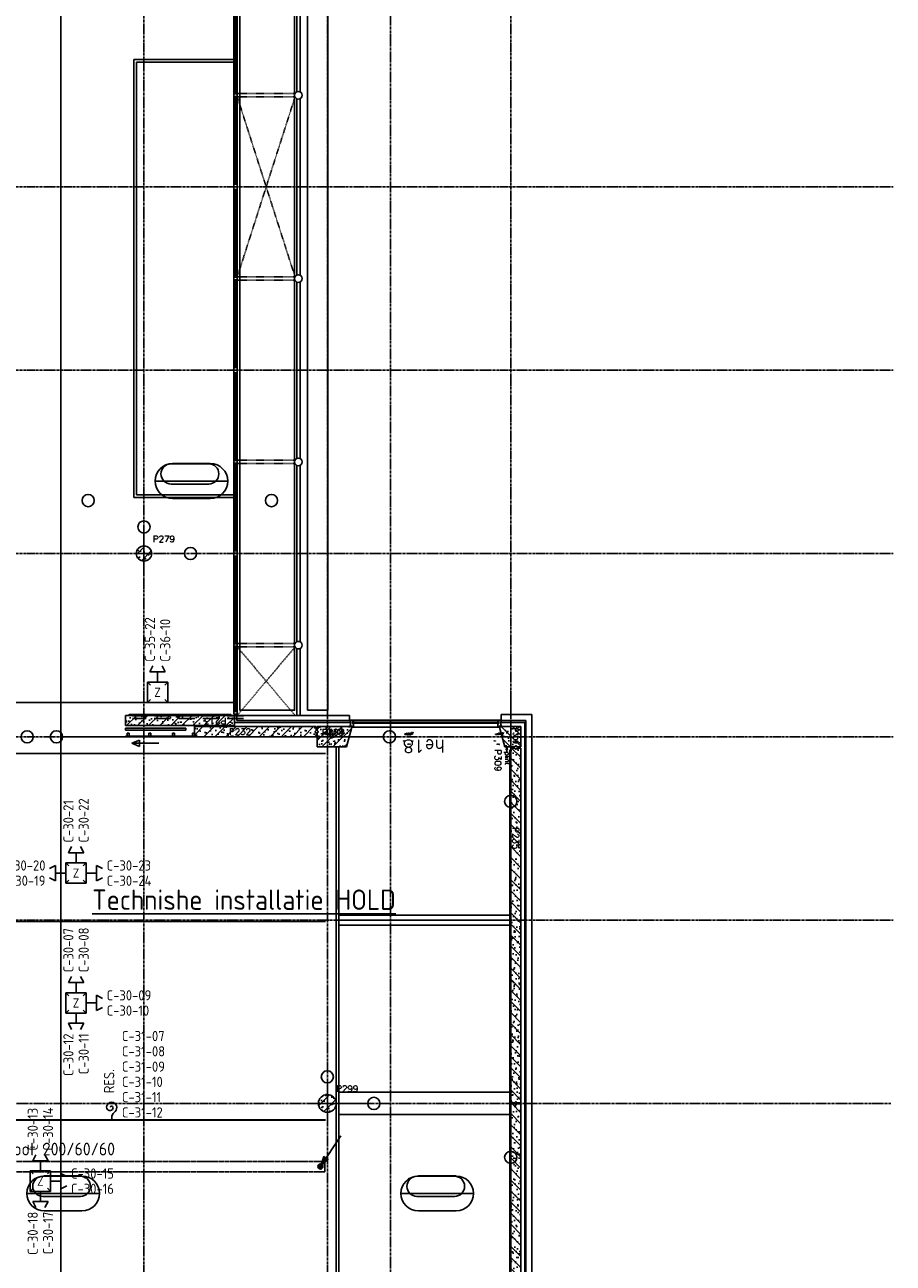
# Model space of a CAD drawing. Extents: x 0 to 1189, y 0 to 841.
# Tile 34 of 44: x 797 to 967, y 218 to 462. Entities that reach past the tile are written whole.
import ezdxf
from ezdxf.enums import TextEntityAlignment as Align

# ---------------------------------------------------------------- set-up
doc = ezdxf.new("R2010")
doc.units = 0
doc.header["$PDSIZE"] = 2
for name, pattern in [('B0304', [6, 5, -0.5, 0, -0.5]), ('DASHDOT', [25.4, 12.7, -6.35, 0, -6.35]), ('E0001', [1, 1, 0]), ('E0003', [4.7625, 3.175, -1.5875]), ('HIDDEN2', [4.7625, 3.175, -1.5875]), ('HIDDENX2', [0.75, 0.5, -0.25])]:
    doc.linetypes.add(name, pattern=pattern)
doc.layers.get('0').update_dxf_attribs({"linetype": 'CONTINUOUS'})
for name, color, linetype in [('AB$1A---_ATTRIB', 9, 'CONTINUOUS'), ('AL$1A---_ALGEMEEN', 9, 'CONTINUOUS'), ('AT$1A---_TEKSTK', 15, 'CONTINUOUS'), ('EL63----_LICHTINST', 2, 'CONTINUOUS'), ('ET6130--_KANALISATIE', 7, 'CONTINUOUS'), ('GOTEN', 3, 'CONTINUOUS'), ('STRAMIEN', 1, 'CONTINUOUS'), ('VITELCODERING', 5, 'CONTINUOUS'), ('VITELDATA', 1, 'CONTINUOUS')]:
    doc.layers.add(name, color=color, linetype=linetype)
doc.styles.add('ROMANS', font='romans.shx', dxfattribs={"height": 300})
doc.styles.get("Standard").update_dxf_attribs({"font": 'ISO'})
pattern_1 = [(135, (100473.26, 44196.29), (-108.6116, -108.6116), []), (107, (100473.26, 44196.29), (-127.7242, 41.26), [0, -130.56, -73.92, 0, -107.52]), (138, (100473.26, 44196.29), (-129.875, -29.465), [0, -129.28, 0, -131.84, 0, -106.24]), (161, (100473.26, 44196.29), (-107.6209, -76.6585), [0, -128, 0, -768, -105.28])]

# ---------------------------------------------------------------- blocks, each defined once
blk = doc.blocks.new('-STR-P2')
at = {"layer": 'AL$1A---_ALGEMEEN', "linetype": 'DASHDOT', "ltscale": 0.1}
for p, q in [((0, -401), (0, 401)), ((-401, 0), (793, 0))]:
    blk.add_line(p, q, dxfattribs=at)
at = {"layer": 'AL$1A---_ALGEMEEN', "linetype": 'Continuous', "ltscale": 2}
for centre in [(0, 521), (913, 0)]:
    blk.add_circle(centre, 120, dxfattribs=at)
blk.add_point((0, 0), dxfattribs=at)
blk = doc.blocks.new('XREF_B-A3-II-114')
at = {"layer": 'AL$1A---_ALGEMEEN', "ltscale": 2}
h = blk.add_hatch(dxfattribs=at)
h.set_pattern_fill('PREFB', color=8, scale=8, angle=180, style=0)
h.set_pattern_definition([(225, (93273.26, 47796.29), (108.61, -108.61), []), (197, (93273.26, 47796.29), (-41.26, -127.724), [0, -130.56, -73.92, 0, -107.52]), (228, (93273.26, 47796.29), (29.465, -129.875), [0, -129.28, 0, -131.84, 0, -106.24]), (251, (93273.26, 47796.29), (76.66, -107.62), [0, -128, 0, -768, -105.28])])
h.paths.add_polyline_path([(93423, 47796, 1), (93123, 47796, 1)])
h = blk.add_hatch(dxfattribs=at)
h.set_pattern_fill('PREFB', color=8, scale=8, angle=360, style=0)
h.set_pattern_definition([(45, (93273.26, 44196.29), (-108.612, 108.612), []), (17, (93273.26, 44196.29), (41.26, 127.724), [0, -130.56, -73.92, 0, -107.52]), (48, (93273.26, 44196.29), (-29.465, 129.875), [0, -129.28, 0, -131.84, 0, -106.24]), (71, (93273.26, 44196.29), (-76.6585, 107.621), [0, -128, 0, -768, -105.28])])
h.paths.add_polyline_path([(92913, 44416), (95047, 44416), (95047, 44616), (92913, 44616)])
at = {"layer": 'AL$1A---_ALGEMEEN'}
h = blk.add_hatch(dxfattribs=at)
h.set_pattern_fill('PREFB', color=8, scale=8, angle=180, style=0)
h.set_pattern_definition([(225, (93273.26, 44196.29), (108.6116, -108.6116), []), (197, (93273.26, 44196.29), (-41.26, -127.724), [0, -130.56, -73.92, 0, -107.52]), (228, (93273.26, 44196.29), (29.465, -129.875), [0, -129.28, 0, -131.84, 0, -106.24]), (251, (93273.26, 44196.29), (76.6585, -107.621), [0, -128, 0, -768, -105.28])])
h.paths.add_polyline_path([(96653, 44321), (96653, 44396), (94263, 44396), (94263, 44196), (96653, 44196), (96653, 44271), (96628, 44296)])
h = blk.add_hatch(dxfattribs=at)
h.set_pattern_fill('PREFB', color=8, scale=8, angle=180, style=0)
h.set_pattern_definition([(225, (96873.26, 44196.29), (108.61, -108.61), []), (197, (96873.26, 44196.29), (-41.26, -127.724), [0, -130.56, -73.92, 0, -107.52]), (228, (96873.26, 44196.29), (29.465, -129.875), [0, -129.28, 0, -131.84, 0, -106.24]), (251, (96873.26, 44196.29), (76.659, -107.62), [0, -128, 0, -768, -105.28])])
h.paths.add_polyline_path([(97345, 44356), (97345, 44396), (96673, 44396), (96673, 44321), (96698, 44296), (96673, 44271), (96673, 44196), (97302, 44196)])
h.paths.add_polyline_path([(97302, 44196), (96673, 44196), (96673, 43996), (97249, 43996)])
h = blk.add_hatch(dxfattribs=at)
h.set_pattern_fill('PREFB,_O', color=8, scale=8, angle=90)
h.set_pattern_definition(pattern_1)
h.paths.add_polyline_path([(100548, 43996), (100573, 44021), (100598, 43996), (100673, 43996), (100673, 44396), (100473, 44396), (100473, 43996)])
h.paths.add_polyline_path([(100473, 43996), (100473, 44396), (100261, 44396), (100261, 44356), (100358, 43996)])
h = blk.add_hatch(dxfattribs=at)
h.set_pattern_fill('PREFB,_O', color=8, scale=8, angle=90)
h.set_pattern_definition(pattern_1)
h.paths.add_polyline_path([(100673, 37006), (100673, 43976), (100598, 43976), (100573, 43951), (100548, 43976), (100473, 43976), (100473, 37006), (100548, 37006), (100573, 37031), (100598, 37006)])
at = {"layer": 'AL$1A---_ALGEMEEN', "ltscale": 2}
h = blk.add_hatch(dxfattribs=at)
h.set_pattern_fill('PREFB', color=8, scale=8, angle=180, style=0)
h.set_pattern_definition([(225, (96873.26, 36996.29), (108.61, -108.61), []), (197, (96873.26, 36996.29), (-41.26, -127.724), [0, -130.56, -73.92, 0, -107.52]), (228, (96873.26, 36996.29), (29.465, -129.875), [0, -129.28, 0, -131.84, 0, -106.24]), (251, (96873.26, 36996.29), (76.66, -107.62), [0, -128, 0, -768, -105.28])])
h.paths.add_polyline_path([(97048, 36996, 1), (96698, 36996, 1)])
at = {"layer": 'AL$1A---_ALGEMEEN'}
h = blk.add_hatch(dxfattribs=at)
h.set_pattern_fill('PREFB,_O', color=8, scale=8, angle=-90)
h.set_pattern_definition([(315, (100473.26, 36996.29), (108.6116, 108.6116), []), (287, (100473.26, 36996.29), (127.7242, -41.26), [0, -130.56, -73.92, 0, -107.52]), (318, (100473.26, 36996.29), (129.875, 29.465), [0, -129.28, 0, -131.84, 0, -106.24]), (341, (100473.26, 36996.29), (107.6209, 76.6585), [0, -128, 0, -768, -105.28])])
h.paths.add_polyline_path([(100673, 36986), (100673, 30016), (100598, 30016), (100573, 30041), (100548, 30016), (100473, 30016), (100473, 36986), (100548, 36986), (100573, 36961), (100598, 36986)])
at = {"layer": 'AL$1A---_ALGEMEEN', "color": 8, "ltscale": 2}
for p, q in [((96481, 61676), (96481, 44716)), ((96881, 61676), (96881, 44716)), ((95040, 55049), (95040, 58544)), ((95072, 56821), (95072, 58544)), ((95105, 55049), (95105, 58544)), ((93073, 57496), (93073, 48896)), ((95040, 57496), (93073, 57496)), ((95040, 57446), (93123, 57446)), ((93123, 57446), (93123, 48946)), ((95072, 55049), (95072, 56771)), ((95040, 51449), (95040, 54945)), ((95072, 53222), (95072, 54945)), ((95105, 51449), (95105, 54945)), ((95072, 51449), (95072, 53172)), ((95040, 47850), (95040, 51345)), ((95072, 49622), (95072, 51345)), ((95105, 47850), (95105, 51345)), ((95072, 47850), (95072, 49572)), ((95040, 48896), (93073, 48896)), ((95040, 48946), (93123, 48946)), ((95040, 44641), (95040, 47746)), ((95072, 46023), (95072, 47746)), ((95105, 44641), (95105, 47746)), ((95072, 44691), (95072, 45973)), ((97308, 44616), (95097, 44616)), ((95097, 44616), (95097, 44516)), ((95097, 44516), (97308, 44516)), ((97306, 44616), (95397, 44616)), ((95397, 44516), (97193, 44516)), ((96481, 44716), (96881, 44716)), ((97308, 44616), (96653, 44616)), ((97306, 44616), (96653, 44616)), ((96753, 44516), (97308, 44516)), ((96753, 44516), (97193, 44516)), ((97308, 44516), (97308, 44616)), ((97368, 44525), (100238, 44525)), ((100888, 44631), (100288, 44631)), ((100288, 44516), (100288, 44631)), ((100288, 44516), (100773, 44516)), ((100773, 44516), (100773, 29476)), ((100888, 29361), (100888, 44631)), ((92913, 44365), (92913, 44325)), ((94094, 44365), (92913, 44365)), ((92913, 44325), (94094, 44325)), ((94094, 44325), (94094, 44365)), ((97315, 44476), (95047, 44476)), ((96793, 44476), (97315, 44476)), ((96793, 44476), (97153, 44476)), ((97373, 44485), (97368, 44485)), ((97368, 44485), (97373, 44461)), ((97368, 44461), (97373, 44485)), ((97373, 44461), (97368, 44461)), ((97373, 44485), (99855, 44485)), ((97373, 44461), (97373, 44485)), ((97373, 44481), (99855, 44481)), ((97373, 44466), (99855, 44466)), ((97373, 44461), (99855, 44461)), ((97381, 44466), (97381, 44481)), ((97385, 44386), (100221, 44386)), ((100233, 44485), (99832, 44485)), ((100233, 44481), (99832, 44481)), ((100233, 44466), (99832, 44466)), ((100233, 44461), (99832, 44461)), ((100225, 44466), (100225, 44481)), ((100233, 44461), (100233, 44485)), ((100753, 44476), (100291, 44476)), ((100753, 29516), (100753, 44476)), ((93186, 44132), (93033, 44069)), ((93566, 44069), (93033, 44069)), ((93033, 44069), (93186, 44006)), ((93186, 44006), (93186, 44132)), ((97048, 43996), (97048, 36996)), ((97098, 43996), (97098, 29996)), ((97098, 40695), (100453, 40695)), ((97098, 40596), (100453, 40596)), ((97098, 40497), (100453, 40497)), ((97098, 37216), (100473, 37216)), ((97048, 36996), (97048, 29996)), ((97098, 36776), (100473, 36776))]:
    blk.add_line(p, q, dxfattribs=at)
at = {"layer": 'AL$1A---_ALGEMEEN', "color": 8, "linetype": 'Continuous', "ltscale": 2}
for p, q in [((96272, 60329), (96272, 56863)), ((96339, 60329), (96339, 56863)), ((96272, 56729), (96272, 53263)), ((96339, 56729), (96339, 53263)), ((96272, 53129), (96272, 49663)), ((96339, 53129), (96339, 49663)), ((96272, 49529), (96272, 46063)), ((96339, 49529), (96339, 46063)), ((96272, 45929), (96272, 44616)), ((96339, 45929), (96339, 44616)), ((92913, 44211), (92913, 44196)), ((94263, 44211), (92913, 44211)), ((94263, 44196), (92913, 44196))]:
    blk.add_line(p, q, dxfattribs=at)
at = {"layer": 'AL$1A---_ALGEMEEN', "color": 8, "linetype": 'HIDDENX2', "ltscale": 2}
for p, q in [((96239, 56830), (95105, 56830)), ((95105, 53230), (96239, 56763)), ((95105, 56763), (96239, 53230)), ((96239, 56763), (95105, 56763)), ((96239, 53230), (95105, 53230)), ((96239, 53163), (95105, 53163)), ((96239, 49630), (95105, 49630)), ((96239, 49563), (95105, 49563)), ((96239, 46030), (95105, 46030)), ((96239, 45963), (95105, 45963)), ((95105, 44616), (96239, 45961)), ((96239, 44616), (95105, 45961))]:
    blk.add_line(p, q, dxfattribs=at)
at = {"layer": 'AL$1A---_ALGEMEEN', "color": 8, "linetype": 'ByBlock'}
for p, q in [((94544, 49557), (93805, 49557)), ((94574, 49562), (93834, 49562)), ((93491, 49219), (94917, 49219)), ((94545, 49158), (93805, 49158)), ((94574, 48876), (93834, 48876)), ((92025, 35565), (91287, 35565)), ((92056, 35571), (91316, 35571)), ((99371, 35565), (98633, 35565)), ((99402, 35571), (98661, 35571)), ((90972, 35227), (92399, 35227)), ((92027, 35166), (91287, 35166)), ((98318, 35227), (99745, 35227)), ((99373, 35166), (98633, 35166)), ((92056, 34884), (91316, 34884)), ((99402, 34884), (98661, 34884))]:
    blk.add_line(p, q, dxfattribs=at)
at = {"layer": 'AL$1A---_ALGEMEEN', "color": 8, "linetype": 'DASHDOT', "ltscale": 0.5}
for p, q in [((100473, 44956), (100473, 36057)), ((100473, 44956), (100473, 43048)), ((92423, 44196), (85019, 44196)), ((95789, 44196), (91673, 44196)), ((93635, 44196), (97971, 44196)), ((96385, 44196), (97971, 44196)), ((100473, 37756), (100473, 28857))]:
    blk.add_line(p, q, dxfattribs=at)
at = {"layer": 'AL$1A---_ALGEMEEN', "color": 8, "linetype": 'Continuous'}
for p, q in [((92913, 44416), (92913, 44616)), ((92913, 44616), (95047, 44616)), ((95047, 44616), (95047, 44416)), ((95047, 44416), (92913, 44416)), ((92943, 44211), (92943, 44270)), ((92943, 44270), (92981, 44270)), ((92981, 44270), (92981, 44211)), ((93371, 44211), (93371, 44270)), ((93371, 44270), (93409, 44270)), ((93409, 44270), (93409, 44211)), ((93835, 44211), (93835, 44270)), ((93835, 44270), (93873, 44270)), ((93873, 44270), (93873, 44211)), ((94225, 44211), (94225, 44270)), ((94225, 44270), (94263, 44270)), ((96653, 44396), (94263, 44396)), ((94263, 44396), (94263, 44196)), ((94263, 44270), (94263, 44211)), ((96653, 44321), (96653, 44396)), ((96653, 44196), (96653, 44271)), ((97345, 44396), (96673, 44396)), ((96673, 44396), (96673, 44321)), ((96673, 44271), (96673, 43996)), ((97345, 44356), (97249, 43996)), ((97345, 44396), (97345, 44356)), ((100261, 44396), (100261, 44356)), ((100261, 44396), (100673, 44396)), ((100261, 44356), (100358, 43996)), ((100673, 44396), (100673, 43996)), ((92981, 44211), (92943, 44211)), ((93409, 44211), (93371, 44211)), ((93873, 44211), (93835, 44211)), ((94263, 44211), (94225, 44211)), ((96653, 44196), (94263, 44196)), ((96673, 43996), (97249, 43996)), ((100548, 43996), (100358, 43996)), ((100473, 43976), (100473, 37006)), ((100548, 43976), (100473, 43976)), ((100673, 43996), (100598, 43996)), ((100673, 43976), (100598, 43976)), ((100673, 43976), (100673, 37006)), ((100548, 37006), (100473, 37006)), ((100473, 30016), (100473, 36986)), ((100548, 36986), (100473, 36986)), ((100673, 37006), (100598, 37006)), ((100673, 36986), (100598, 36986)), ((100673, 30016), (100673, 36986))]:
    blk.add_line(p, q, dxfattribs=at)
at = {"layer": 'AL$1A---_ALGEMEEN', "color": 8}
for p, q in [((92983, 44636), (92963, 44616)), ((94977, 44636), (92983, 44636)), ((94997, 44616), (94977, 44636)), ((97385, 44488), (97389, 44485)), ((97385, 44458), (97389, 44461)), ((100221, 44488), (100217, 44485)), ((100221, 44458), (100217, 44461)), ((100396, 43904), (100396, 43996)), ((100473, 43956), (100453, 43936)), ((100453, 43936), (100453, 37016)), ((100463, 37006), (100453, 37016)), ((100463, 36986), (100453, 36976)), ((100453, 30056), (100453, 36976)), ((100473, 37006), (100463, 37006)), ((100473, 36986), (100463, 36986))]:
    blk.add_line(p, q, dxfattribs=at)
at = {"layer": 'AL$1A---_ALGEMEEN', "color": 8, "ltscale": 2}
for points in [[(95155, 61676), (96231, 61676), (96231, 44716), (95155, 44716)], [(95040, 56771), (95105, 56771), (95105, 56821), (95040, 56821)], [(95040, 54999), (95105, 54999), (95105, 55049), (95040, 55049)], [(95040, 54945), (95105, 54945), (95105, 54995), (95040, 54995)], [(95040, 53172), (95105, 53172), (95105, 53222), (95040, 53222)], [(95040, 53171), (95105, 53171), (95105, 53221), (95040, 53221)], [(95040, 51399), (95105, 51399), (95105, 51449), (95040, 51449)], [(95040, 51345), (95105, 51345), (95105, 51395), (95040, 51395)], [(95040, 49572), (95105, 49572), (95105, 49622), (95040, 49622)], [(95040, 47800), (95105, 47800), (95105, 47850), (95040, 47850)], [(95040, 47746), (95105, 47746), (95105, 47796), (95040, 47796)], [(95040, 45973), (95105, 45973), (95105, 46023), (95040, 46023)], [(95040, 45971), (95105, 45971), (95105, 46021), (95040, 46021)], [(95040, 44641), (95105, 44641), (95105, 44691), (95040, 44691)]]:
    blk.add_lwpolyline(points, close=True, dxfattribs=at)
for points in [[(97385, 44386), (97355, 44386), (97355, 44406), (97318, 44406), (97318, 44426), (97328, 44426), (97328, 44495), (97318, 44495), (97318, 44525), (97368, 44525), (97368, 44458), (97385, 44458), (97385, 44386)], [(100221, 44386), (100251, 44386), (100251, 44406), (100288, 44406), (100288, 44426), (100278, 44426), (100278, 44495), (100288, 44495), (100288, 44525), (100238, 44525), (100238, 44458), (100221, 44458), (100221, 44386)], [(96653, 44271), (96628, 44296), (96653, 44321)], [(100233, 44485), (100238, 44485), (100233, 44461), (100238, 44461), (100233, 44485)], [(100598, 43976), (100573, 43951), (100548, 43976)]]:
    blk.add_lwpolyline(points, dxfattribs=at)
at = {"layer": 'AL$1A---_ALGEMEEN', "color": 8}
for points in [[(97368, 44515), (97385, 44515), (97385, 44488), (97368, 44488)], [(100238, 44515), (100221, 44515), (100221, 44488), (100238, 44488)], [(100396, 43996), (100409, 43946), (100382, 43946)]]:
    blk.add_lwpolyline(points, close=True, dxfattribs=at)
at = {"layer": 'AL$1A---_ALGEMEEN', "color": 8, "linetype": 'HIDDEN2', "ltscale": 0.5}
for points in [[(96673, 44271), (96698, 44296), (96673, 44321), (96673, 44396), (97345, 44396), (97345, 44356), (97249, 43996), (96673, 43996), (96673, 44271)], [(100598, 43996), (100573, 44021), (100548, 43996), (100358, 43996), (100261, 44356), (100261, 44396), (100673, 44396), (100673, 43996), (100598, 43996)]]:
    blk.add_lwpolyline(points, dxfattribs=at)
at = {"layer": 'AL$1A---_ALGEMEEN', "color": 8, "linetype": 'Continuous'}
for points in [[(96673, 44321), (96698, 44296), (96673, 44271)], [(100548, 43996), (100573, 44021), (100598, 43996)], [(100548, 37006), (100573, 37031), (100598, 37006)], [(100548, 36986), (100573, 36961), (100598, 36986)]]:
    blk.add_lwpolyline(points, dxfattribs=at)
at = {"layer": 'AL$1A---_ALGEMEEN', "color": 8, "ltscale": 2}
for centre, radius in [((96306, 56796), 75), ((96306, 53196), 75), ((96306, 49596), 75), ((93273, 47796), 150), ((96306, 45996), 75), ((96873, 36996), 175)]:
    blk.add_circle(centre, radius, dxfattribs=at)
at = {"layer": 'AL$1A---_ALGEMEEN', "color": 8, "linetype": 'Continuous', "ltscale": 2}
for centre in [(92177, 48835), (95777, 48835), (90979, 44196), (91553, 44196), (98091, 44196), (98091, 44196), (100473, 42928), (100473, 35937)]:
    blk.add_circle(centre, 120, dxfattribs=at)
at = {"layer": 'AL$1A---_ALGEMEEN', "color": 8, "linetype": 'Continuous'}
for centre, radius in [((93273, 47796), 150), ((96873, 36996), 175)]:
    blk.add_circle(centre, radius, dxfattribs=at)
at = {"layer": 'AL$1A---_ALGEMEEN', "color": 8, "linetype": 'ByBlock'}
for centre, radius, start, end in [((93834, 49219), 343, 90, 270), ((93805, 49359), 198, 90, 270), ((94544, 49359), 198, 270, 90), ((94574, 49219), 343, 270, 90), ((91316, 35227), 343, 90, 270), ((91287, 35367), 198, 90, 270), ((92025, 35367), 198, 270, 90), ((92056, 35227), 343, 270, 90), ((98661, 35227), 343, 90, 270), ((98633, 35367), 198, 90, 270), ((99371, 35367), 198, 270, 90), ((99402, 35227), 343, 270, 90)]:
    blk.add_arc(centre, radius, start, end, dxfattribs=at)
at = {"layer": 'AL$1A---_ALGEMEEN', "color": 8}
for p in [(97368, 44488), (97368, 44458), (100238, 44488), (100238, 44458)]:
    blk.add_point(p, dxfattribs=at)
at = {"layer": 'AL$1A---_ALGEMEEN', "color": 8, "linetype": 'Continuous', "ltscale": 2}
for p in [(93273, 44196), (96873, 44196), (96873, 44196), (100473, 44196), (100473, 44196), (100473, 40596), (100473, 36996), (100473, 36996)]:
    blk.add_point(p, dxfattribs=at)
at = {"layer": 'STRAMIEN', "color": 8, "linetype": 'B0304', "ltscale": 10}
for p, q in [((93273, 24869), (93273, 85496)), ((96873, 24869), (96873, 85506)), ((98113, 85496), (98113, 24869)), ((100473, 24869), (100473, 85506)), ((21073, 54996), (107983, 54996)), ((21073, 51396), (107983, 51396)), ((21073, 47796), (107983, 47796)), ((21073, 44196), (107983, 44196)), ((21073, 40596), (107983, 40596)), ((21023, 36996), (107938, 36996))]:
    blk.add_line(p, q, dxfattribs=at)
at = {"layer": 'AL$1A---_ALGEMEEN', "color": 8, "linetype": 'DASHDOT', "ltscale": 0.5}
for p in [(93273, 47796), (96873, 36996)]:
    blk.add_blockref('-STR-P2', p, dxfattribs=at)
at = {"layer": 'AB$1A---_ATTRIB', "color": 8, "linetype": 'Continuous', "style": 'ROMANS'}
for tag, p, height in [('RUIMTENUMMER', (87442, 75784), 200), ('PEILMAAT', (87388, 75527), 150), ('RUIMTENUMMER', (26337, 75275), 200), ('PEILMAAT', (26282, 75018), 150), ('RUIMTENUMMER', (28654, 73979), 200), ('PEILMAAT', (28600, 73722), 150), ('RUIMTENUMMER', (26337, 72872), 200), ('PEILMAAT', (26282, 72614), 150), ('RUIMTENUMMER', (87442, 71085), 200), ('PEILMAAT', (87388, 70827), 150), ('RUIMTENUMMER', (26601, 70494), 200), ('RUIMTENUMMER', (44704, 70494), 200), ('RUIMTENUMMER', (63062, 70494), 200), ('PEILMAAT', (26547, 70236), 150), ('PEILMAAT', (44650, 70236), 150), ('PEILMAAT', (63008, 70236), 150), ('RUIMTENUMMER', (25709, 68386), 200), ('PEILMAAT', (25654, 68128), 150), ('RUIMTENUMMER', (87442, 66868), 200), ('PEILMAAT', (87388, 66611), 150), ('RUIMTENUMMER', (86686, 65335), 200), ('RUIMTENUMMER', (28777, 65054), 200), ('RUIMTENUMMER', (78665, 65032), 200), ('PEILMAAT', (86631, 65078), 150), ('PEILMAAT', (28722, 64796), 150), ('PEILMAAT', (78611, 64774), 150), ('RUIMTENUMMER', (94007, 64082), 200), ('RUIMTENUMMER', (76130, 63992), 200), ('RUIMTENUMMER', (81543, 63992), 200), ('PEILMAAT', (93953, 63824), 150), ('PEILMAAT', (76076, 63734), 150), ('PEILMAAT', (81488, 63734), 150), ('RUIMTENUMMER', (84341, 63737), 200), ('RUIMTENUMMER', (87793, 63737), 200), ('PEILMAAT', (84286, 63479), 150), ('PEILMAAT', (87738, 63479), 150), ('RUIMTENUMMER', (28777, 63059), 200), ('RUIMTENUMMER', (78665, 63062), 200), ('RUIMTENUMMER', (91439, 63158), 200), ('PEILMAAT', (91385, 62901), 150), ('PEILMAAT', (28722, 62801), 150), ('PEILMAAT', (78611, 62805), 150), ('RUIMTENUMMER', (84600, 60368), 200), ('PEILMAAT', (84546, 60111), 150), ('RUIMTENUMMER', (76130, 53241), 200), ('RUIMTENUMMER', (84607, 53241), 200), ('RUIMTENUMMER', (30604, 53028), 200), ('RUIMTENUMMER', (54379, 53028), 200), ('PEILMAAT', (76076, 52984), 150), ('PEILMAAT', (84553, 52984), 150), ('PEILMAAT', (30550, 52771), 150), ('PEILMAAT', (54325, 52771), 150), ('RUIMTENUMMER', (93702, 49263), 200), ('PEILMAAT', (93647, 49005), 150), ('RUIMTENUMMER', (84528, 46579), 200), ('PEILMAAT', (84474, 46322), 150), ('RUIMTENUMMER', (78360, 43177), 200), ('RUIMTENUMMER', (81571, 43181), 200), ('PEILMAAT', (78306, 42920), 150), ('PEILMAAT', (81517, 42924), 150), ('RUIMTENUMMER', (26316, 42849), 200), ('PEILMAAT', (26262, 42592), 150), ('RUIMTENUMMER', (28812, 41377), 200), ('PEILMAAT', (28757, 41119), 150), ('RUIMTENUMMER', (26316, 40511), 200), ('PEILMAAT', (26262, 40253), 150), ('RUIMTENUMMER', (84742, 39845), 200), ('PEILMAAT', (84687, 39588), 150), ('RUIMTENUMMER', (76067, 38649), 200), ('PEILMAAT', (76012, 38391), 150), ('RUIMTENUMMER', (26547, 38136), 200), ('RUIMTENUMMER', (79485, 38210), 200), ('RUIMTENUMMER', (81709, 38210), 200), ('PEILMAAT', (26493, 37878), 150), ('PEILMAAT', (79430, 37952), 150), ('PEILMAAT', (81654, 37952), 150), ('RUIMTENUMMER', (44826, 37734), 200), ('RUIMTENUMMER', (62880, 37734), 200), ('PEILMAAT', (44772, 37477), 150), ('PEILMAAT', (62825, 37477), 150), ('RUIMTENUMMER', (80669, 36367), 200), ('RUIMTENUMMER', (25342, 36256), 200), ('PEILMAAT', (80614, 36109), 150), ('PEILMAAT', (25288, 35999), 150), ('RUIMTENUMMER', (91184, 35271), 200), ('RUIMTENUMMER', (98529, 35271), 200), ('PEILMAAT', (91129, 35013), 150), ('PEILMAAT', (98475, 35013), 150), ('RUIMTENUMMER', (28777, 32678), 200), ('RUIMTENUMMER', (80669, 32690), 200), ('PEILMAAT', (28723, 32420), 150), ('PEILMAAT', (80614, 32433), 150), ('RUIMTENUMMER', (28777, 30449), 200), ('PEILMAAT', (28723, 30192), 150), ('RUIMTENUMMER', (81104, 27867), 200), ('RUIMTENUMMER', (83871, 27864), 200), ('PEILMAAT', (81049, 27610), 150), ('PEILMAAT', (83817, 27607), 150)]:
    blk.add_attdef(tag, p, '', height=height, dxfattribs=at)
for tag, p, height in [('RUIMTENUMMER', (25294, 72567), 200), ('PEILMAAT', (25552, 72512), 150), ('RUIMTENUMMER', (25280, 40147), 200), ('PEILMAAT', (25537, 40093), 150)]:
    blk.add_attdef(tag, p, '', height=height, rotation=90, dxfattribs=at)
at = {"layer": 'AT$1A---_TEKSTK', "color": 8, "ltscale": 2, "style": 'ROMANS'}
for s, p in [('P279', (93448, 48020)), ('P232', (94941, 44234)), ('P308', (96765, 44222)), ('P299', (97048, 37220))]:
    blk.add_text(s, height=125, dxfattribs=at).set_placement(p)
for s, height, rotation, p in [('P213', 125, 180, (94892, 44569)), ('buiten kozijn', 7, 180, (98512, 44269)), ('buiten kozijn', 7, 180, (98564, 44279)), ('buiten kozijn', 7, 180, (100290, 44269)), ('buiten kozijn', 7, 180, (100340, 44279)), ('17x27', 10, 180, (98406, 44118)), ('-17x27a', 20, 180, (98512, 44252)), ('he18', 250, 180, (99183, 44136)), ('-90x139b', 20, 180, (98564, 44262)), ('90x139', 10, 180, (98499, 44056)), ('17x27', 10, 180, (100184, 44118)), ('-17x27a', 20, 180, (100290, 44252)), ('67x139', 10, 180, (100252, 44056)), ('-67x139b', 20, 180, (100340, 44262)), ('P309', 125, 270, (100159, 43949)), ('P235', 125, 270, (100509, 42419))]:
    blk.add_text(s, height=height, rotation=rotation, dxfattribs=at).set_placement(p)
at = {"layer": 'AT$1A---_TEKSTK', "color": 8, "ltscale": 2, "style": 'ROMANS', "oblique": 180, "text_generation_flag": 4}
for s, height, p in [('buiten kozijn', 7, (96809, 44279)), ('buiten kozijn', 7, (96882, 44269)), ('buiten kozijn', 7, (98412, 44269)), ('-90x139e', 20, (96809, 44262)), ('-17x27a', 20, (96882, 44252)), ('90x139', 10, (96907, 44056)), ('17x27', 10, (96988, 44118)), ('-17x27a', 20, (98412, 44252)), ('17x27', 10, (98518, 44118))]:
    blk.add_text(s, height=height, dxfattribs=at).set_placement(p)
at = {"layer": 'AT$1A---_TEKSTK', "color": 8, "style": 'ROMANS'}
blk.add_text('P308', height=90, dxfattribs=at).set_placement((96900, 44247))
for s, p in [('P309', (100524, 44368)), ('plint', (100365, 43900))]:
    blk.add_text(s, height=90, rotation=270, dxfattribs=at).set_placement(p)
blk = doc.blocks.new('ESK1202A')
at = {"color": 0, "linetype": 'Continuous'}
blk.add_line((4, 6), (0, 0), dxfattribs=at)
at = {"color": 0}
for points in [[(0, 0), (1.53, 1.39), (0.69, 1.94), (0, 0)], [(1.11, 1.66), (1.11, 1.66)]]:
    blk.add_lwpolyline(points, dxfattribs=at)
for points in [[(0.23, 0.34), (1.36, 1.37), (0.74, 1.79)], [(0.46, 0.69), (1.2, 1.36), (0.8, 1.63)], [(0.69, 1.03), (1.04, 1.35), (0.85, 1.48)]]:
    blk.add_lwpolyline(points, close=True, dxfattribs=at)
for radius in [0.5, 0.4, 0.3, 0.2, 0.1]:
    blk.add_circle((0, 0), radius, dxfattribs=at)
at = {"flags": 1}
blk.add_attdef('LD', (4, 0), '', height=1.8, dxfattribs=at)
blk = doc.blocks.new('$DAT003')
for p, q in [((0, 0), (2, 0)), ((3.2, 0.9), (2, 1.5)), ((2, -1.5), (2, 1.5)), ((3.2, -0.9), (2, -1.5))]:
    blk.add_line(p, q)
blk = doc.blocks.new('DAT030')
for p, q in [((-2, 2), (-1.41, 1.41)), ((-2, -2), (-2, 2)), ((-2, 2), (2, 2)), ((2, 2), (1.41, 1.41)), ((2, 2), (2, -2)), ((-1.41, -1.41), (-2, -2)), ((2, -2), (-2, -2)), ((1.41, -1.41), (2, -2))]:
    blk.add_line(p, q)
at = {"color": 4}
blk.add_attdef('NR', text='', height=1.8, dxfattribs=at).set_placement((0, 0), align=Align.MIDDLE)
blk = doc.blocks.new('DAT029')
blk.add_lwpolyline([(0, 0), (0.5, 0, -0.236068), (1.5, -0.5, 0.236068), (2.5, -1, 1), (2.5, 1, 0.819804), (2.25, -0.25, 0.457677), (2.75, 0, 0.568657), (2.5, 0.25, 3.072989)], format="xyb")

msp = doc.modelspace()

# ---------------------------------------------------------------- linework, layer by layer
at = {"layer": 'GOTEN', "linetype": 'E0003'}
for p, q in [((839.85, 325.88), (818.08, 325.88)), ((839.85, 325.38), (818.08, 325.38))]:
    msp.add_line(p, q, dxfattribs=at)
at = {"layer": 'GOTEN', "linetype": 'E0001'}
for p, q in [((855.83, 238.33), (742.12, 238.33)), ((855.83, 236.33), (744.82, 236.33)), ((855.83, 238.33), (855.83, 236.33))]:
    msp.add_line(p, q, dxfattribs=at)
at = {"layer": 'GOTEN', "linetype": 'DASHDOT', "const_width": 0.35}
for points in [[(804, 609.5), (804, 145.5)], [(675, 328.5), (838, 328.5)], [(856, 318.5), (750, 318.5)], [(856, 285.5), (750, 285.5)], [(856, 246.5), (750, 246.5)]]:
    msp.add_lwpolyline(points, dxfattribs=at)

# ---------------------------------------------------------------- block references
at = {"xscale": 0.01, "yscale": 0.01, "zscale": 0.01}
msp.add_blockref('XREF_B-A3-II-114', (-112.39, -120.19), dxfattribs=at)
at = {"layer": 'EL63----_LICHTINST', "linetype": 'E0001'}
msp.add_blockref('ESK1202A', (854.97, 237.38), dxfattribs=at)
at = {"layer": 'VITELDATA'}
for name, p, rotation in [('$DAT003', (823, 332.5), 90), ('$DAT003', (807, 297), 90), ('$DAT003', (805, 295), 180), ('$DAT003', (807, 271.5), 90), ('$DAT003', (807, 267.5), 270), ('DAT029', (814, 246.5), 90), ('$DAT003', (800, 236.5), 90), ('$DAT003', (800, 232.5), 270)]:
    msp.add_blockref(name, p, dxfattribs=dict(at, rotation=rotation))
for p in [(823, 330.5), (807, 295), (807, 269.5), (800, 234.5)]:
    msp.add_blockref('DAT030', p, dxfattribs=at).add_auto_attribs({'NR': 'Z'})
for p in [(809, 295), (809, 269.5), (802, 234.5)]:
    msp.add_blockref('$DAT003', p, dxfattribs=at)

# ---------------------------------------------------------------- texts
at = {"layer": 'ET6130--_KANALISATIE', "color": 4, "linetype": 'E0001'}
msp.add_text('%%UTechnishe installatie HOLD', height=4, dxfattribs=at).set_placement((810.17, 287.78))
at = {"layer": 'ET6130--_KANALISATIE', "color": 2, "linetype": 'E0001'}
msp.add_text('K.goot 200/60/60', height=2.5, dxfattribs=at).set_placement((790.5, 239.56))
at = {"layer": 'VITELCODERING'}
for s, p in [('C-35-22', (822.5, 336.5)), ('C-36-10', (825.5, 336.5)), ('C-30-21', (806.5, 301)), ('C-30-22', (809.5, 301)), ('C-30-07', (806.5, 275.5)), ('C-30-08', (809.5, 275.5)), ('C-30-13', (799.5, 240.5)), ('C-30-14', (802.5, 240.5))]:
    msp.add_text(s, height=2, rotation=90, dxfattribs=at).set_placement(p)
for s, p in [('C-30-20', (801, 295.5)), ('C-30-19', (801, 292.5))]:
    msp.add_text(s, height=2, dxfattribs=at).set_placement(p, align=Align.RIGHT)
for s, p in [('C-30-23', (813, 295.5)), ('C-30-24', (813, 292.5)), ('C-30-09', (813, 270)), ('C-30-10', (813, 267)), ('C-31-07', (816, 262)), ('C-31-08', (816, 259)), ('C-31-09', (816, 256)), ('C-31-10', (816, 253)), ('C-31-11', (816, 250)), ('C-31-12', (816, 247)), ('C-30-15', (806, 235)), ('C-30-16', (806, 232))]:
    msp.add_text(s, height=2, dxfattribs=at).set_placement(p)
for s, p in [('C-30-12', (806.5, 263.5)), ('C-30-11', (809.5, 263.5)), ('RES.', (814.5, 256.5)), ('C-30-18', (799.5, 228.5)), ('C-30-17', (802.5, 228.5))]:
    msp.add_text(s, height=2, rotation=90, dxfattribs=at).set_placement(p, align=Align.RIGHT)

doc.saveas('drawing.dxf')
